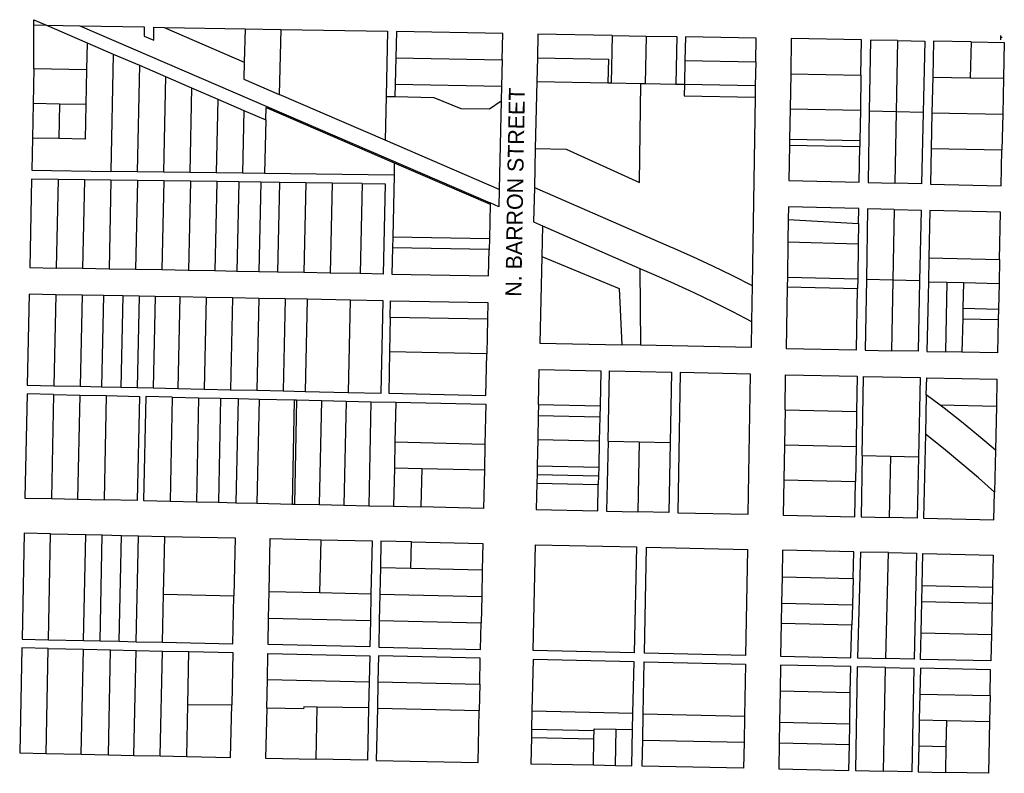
# Model space of a CAD drawing. Header units: feet. Extents: x 1267057 to 1687180, y 137439 to 673336.
# Tile 124 of 159: x 1366902 to 1368751, y 643270 to 644685. Entities that reach past the tile are written whole.
import ezdxf
from ezdxf.enums import TextEntityAlignment as Align

# ---------------------------------------------------------------- set-up
doc = ezdxf.new("R2010")
doc.units = ezdxf.units.FT
doc.header["$MEASUREMENT"] = 0
doc.layers.add('eatpar', color=32, linetype='Continuous')
doc.layers.add('MOT-PHASE 2', color=5, linetype='Continuous')
doc.styles.add('Slanted-Normal', font='font31.shx', dxfattribs={"height": 0.14})

msp = doc.modelspace()

# ---------------------------------------------------------------- linework, layer by layer
at = {"layer": 'eatpar'}
for p, q in [((1366929, 644674.7), (1366952.9, 644674.2)), ((1366929, 644592.2), (1366929, 644674.7)), ((1366952.9, 644674.2), (1367015.5, 644673.1)), ((1366952.9, 644674.2), (1367029, 644641.4)), ((1367015.5, 644673.1), (1367785.6, 644340.6)), ((1367173.5, 644670.2), (1367325.5, 644667.6)), ((1367173.5, 644670.2), (1367324.1, 644605.2)), ((1367325.5, 644667.6), (1367324.1, 644605.2)), ((1367325.5, 644667.6), (1367392.5, 644666.4)), ((1367392.5, 644666.4), (1367389.8, 644544.2)), ((1367029, 644641.4), (1367028, 644590.7)), ((1367029, 644641.4), (1367078, 644620.2)), ((1368014.9, 644655.1), (1368013, 644566.1)), ((1368014.9, 644655.1), (1368078.5, 644654)), ((1368078.5, 644654), (1368076.5, 644564.9)), ((1368550.6, 644645.4), (1368548.1, 644511.6)), ((1368688.8, 644642.9), (1368687.2, 644575.8)), ((1367078, 644620.2), (1367073.5, 644400)), ((1367078, 644620.2), (1367127.1, 644599.1)), ((1367608.6, 644612.9), (1367607.5, 644563.4)), ((1367608.6, 644612.9), (1367808.2, 644609.3)), ((1367808.2, 644609.3), (1367807.1, 644559.9)), ((1367874.4, 644613.1), (1367873.4, 644568.6)), ((1368151.5, 644608.1), (1368150.6, 644563.6)), ((1368151.5, 644608.1), (1368284.4, 644605.7)), ((1368284.4, 644605.7), (1368283.6, 644561.2)), ((1366929, 644592.2), (1366927.6, 644527.1)), ((1367028, 644590.7), (1366929, 644592.2)), ((1367028, 644590.7), (1367026.6, 644525.7)), ((1367127.1, 644599.1), (1367123, 644399.3)), ((1367127.1, 644599.1), (1367176.2, 644577.9)), ((1367176.2, 644577.9), (1367172.5, 644398.6)), ((1367176.2, 644577.9), (1367225.2, 644556.7)), ((1367873.4, 644568.6), (1367870.5, 644442.8)), ((1367873.4, 644568.6), (1368007, 644566.2)), ((1368350, 644583.1), (1368348.9, 644517.1)), ((1368350, 644583.1), (1368482, 644580.7)), ((1368482, 644580.7), (1368480.9, 644514.7)), ((1368616.8, 644577), (1368615.2, 644509.8)), ((1368616.8, 644577), (1368687.2, 644575.8)), ((1368687.2, 644575.8), (1368749.6, 644574.6)), ((1368749.6, 644574.6), (1368748.1, 644507.4)), ((1367225.2, 644556.7), (1367222, 644397.9)), ((1367225.2, 644556.7), (1367274.4, 644535.5)), ((1367607.5, 644563.4), (1367607, 644540.2)), ((1367607.5, 644563.4), (1367807.1, 644559.9)), ((1367807.1, 644559.9), (1367806.5, 644532.4)), ((1368007, 644566.2), (1368013, 644566.1)), ((1368013, 644566.1), (1368068.4, 644565.1)), ((1368068.4, 644565.1), (1368076.5, 644564.9)), ((1368076.5, 644564.9), (1368134.1, 644563.9)), ((1368134.1, 644563.9), (1368150.6, 644563.6)), ((1368150.6, 644563.6), (1368283.6, 644561.2)), ((1368283.6, 644561.2), (1368283.2, 644539.2)), ((1367274.4, 644535.5), (1367271.5, 644397.2)), ((1367274.4, 644535.5), (1367323.4, 644514.3)), ((1367588.6, 644458.4), (1367389.8, 644544.2)), ((1367590.5, 644540.5), (1367588.6, 644458.4)), ((1367590.5, 644540.5), (1367607, 644540.2)), ((1367806.5, 644532.4), (1367802.8, 644365.9)), ((1368283.2, 644539.2), (1368277.5, 644185.5)), ((1366927.6, 644527.1), (1366926.2, 644462.1)), ((1366977.1, 644526.4), (1366927.6, 644527.1)), ((1366977.1, 644526.4), (1366975.8, 644461.4)), ((1367026.6, 644525.7), (1366977.1, 644526.4)), ((1367323.4, 644514.3), (1367321, 644396.5)), ((1367323.4, 644514.3), (1367364.4, 644496.6)), ((1368348.9, 644517.1), (1368348, 644460.1)), ((1368348.9, 644517.1), (1368480.9, 644514.7)), ((1368480.9, 644514.7), (1368480, 644457.7)), ((1368548.1, 644511.6), (1368497.4, 644512.8)), ((1368548.1, 644511.6), (1368545.6, 644377.9)), ((1368598.9, 644510.6), (1368548.1, 644511.6)), ((1367364.4, 644496.6), (1367362.2, 644395.9)), ((1368615.2, 644509.8), (1368613.8, 644442.6)), ((1368615.2, 644509.8), (1368748.1, 644507.4)), ((1368748.1, 644507.4), (1368746.6, 644440.1)), ((1366975.8, 644461.4), (1366926.2, 644462.1)), ((1367802.8, 644365.9), (1367588.6, 644458.4)), ((1368348, 644460.1), (1368347.9, 644449.1)), ((1368348, 644460.1), (1368480, 644457.7)), ((1368480, 644457.7), (1368479.9, 644446.7)), ((1367870.5, 644442.8), (1367868.9, 644369.9)), ((1368347.9, 644449.1), (1368479.9, 644446.7)), ((1368613.8, 644442.6), (1368746.6, 644440.1)), ((1367605.8, 644416), (1367605.2, 644392.6)), ((1367605.8, 644416), (1367785.6, 644338.3)), ((1366974.4, 644384.9), (1366970.9, 644218.5)), ((1367024, 644384.2), (1366974.4, 644384.9)), ((1367024, 644384.2), (1367020.5, 644217.6)), ((1367073.6, 644383.6), (1367024, 644384.2)), ((1367073.6, 644383.6), (1367070.1, 644216.7)), ((1367123, 644399.3), (1367073.5, 644400)), ((1367123.4, 644382.9), (1367073.6, 644383.6)), ((1367123.4, 644382.9), (1367119.9, 644215.8)), ((1367172.5, 644398.6), (1367123, 644399.3)), ((1367173, 644382.2), (1367123.4, 644382.9)), ((1367173, 644382.2), (1367169.5, 644214.9)), ((1367222, 644397.9), (1367172.5, 644398.6)), ((1367222.8, 644381.5), (1367173, 644382.2)), ((1367271.5, 644397.2), (1367222, 644397.9)), ((1367321, 644396.5), (1367271.5, 644397.2)), ((1367362.2, 644395.9), (1367321, 644396.5)), ((1367605.2, 644392.6), (1367362.2, 644395.9)), ((1367605.2, 644392.6), (1367602.8, 644276.5)), ((1367222.8, 644381.5), (1367219.1, 644213.9)), ((1367272.4, 644380.8), (1367222.8, 644381.5)), ((1367272.4, 644380.8), (1367268.8, 644213.1)), ((1367313.6, 644380.2), (1367272.4, 644380.8)), ((1367313.6, 644380.2), (1367310.1, 644212.3)), ((1367355.1, 644379.6), (1367313.6, 644380.2)), ((1367355.1, 644379.6), (1367351.5, 644211.6)), ((1367390, 644379.1), (1367355.1, 644379.6)), ((1367390, 644379.1), (1367386.4, 644210.9)), ((1367439.6, 644378.4), (1367390, 644379.1)), ((1367439.6, 644378.4), (1367436, 644210)), ((1367489.1, 644377.8), (1367439.6, 644378.4)), ((1367489.1, 644377.8), (1367485.5, 644209.1)), ((1367545.2, 644376.9), (1367489.1, 644377.8)), ((1367545.2, 644376.9), (1367541.6, 644208.1)), ((1367785.6, 644338.3), (1367784.2, 644273.1)), ((1367785.6, 644340.6), (1367785.6, 644338.3)), ((1368544.6, 644328.4), (1368542.1, 644195.9)), ((1368345.6, 644309.4), (1368344.9, 644267.4)), ((1368345.6, 644309.4), (1368477.4, 644302.2)), ((1367883.8, 644297.9), (1367882.5, 644240.2)), ((1367883.8, 644297.9), (1368067, 644217.7)), ((1368477.4, 644302.2), (1368476.8, 644264.1)), ((1367602.8, 644276.5), (1367602.4, 644256.5)), ((1367784.2, 644273.1), (1367602.8, 644276.5)), ((1367784.2, 644273.1), (1367783.9, 644253.1)), ((1367783.9, 644253.1), (1367602.4, 644256.5)), ((1368344.9, 644267.4), (1368343.8, 644201.4)), ((1368344.9, 644267.4), (1368476.8, 644264.1)), ((1368476.8, 644264.1), (1368475.8, 644198.1)), ((1368609.5, 644237.8), (1368608.5, 644192.9)), ((1368609.5, 644237.8), (1368742.4, 644234.5)), ((1368742.4, 644234.5), (1368741.4, 644189.6)), ((1367020.5, 644217.6), (1366970.9, 644218.5)), ((1367070.1, 644216.7), (1367020.5, 644217.6)), ((1367119.9, 644215.8), (1367070.1, 644216.7)), ((1367169.5, 644214.9), (1367119.9, 644215.8)), ((1368067, 644217.7), (1368068, 644073.6)), ((1367219.1, 644213.9), (1367169.5, 644214.9)), ((1367268.8, 644213.1), (1367219.1, 644213.9)), ((1367310.1, 644212.3), (1367268.8, 644213.1)), ((1367351.5, 644211.6), (1367310.1, 644212.3)), ((1367386.4, 644210.9), (1367351.5, 644211.6)), ((1367436, 644210), (1367386.4, 644210.9)), ((1367485.5, 644209.1), (1367436, 644210)), ((1367541.6, 644208.1), (1367485.5, 644209.1)), ((1368343.8, 644201.4), (1368343.5, 644183.4)), ((1368343.8, 644201.4), (1368475.8, 644198.1)), ((1368475.8, 644198.1), (1368475.5, 644180.1)), ((1368542.1, 644195.9), (1368492.2, 644197.1)), ((1368277.5, 644185.5), (1368276.4, 644118.3)), ((1368343.5, 644183.4), (1368475.5, 644180.1)), ((1368542.1, 644195.9), (1368539.6, 644063.4)), ((1368592, 644194.8), (1368542.1, 644195.9)), ((1368608.5, 644192.9), (1368643.1, 644192.1)), ((1368643.1, 644192.1), (1368640.4, 644061.3)), ((1368643.1, 644192.1), (1368674.4, 644191.3)), ((1368674.4, 644191.3), (1368673.4, 644142.9)), ((1368674.4, 644191.3), (1368741.4, 644189.6)), ((1368741.4, 644189.6), (1368740.2, 644141.2)), ((1366970, 644168.5), (1366966.4, 643997.7)), ((1367019.5, 644167.6), (1366970, 644168.5)), ((1367019.5, 644167.6), (1367015.9, 643996.6)), ((1367059.5, 644166.9), (1367019.5, 644167.6)), ((1367059.5, 644166.9), (1367055.9, 643995.6)), ((1367096, 644166.2), (1367059.5, 644166.9)), ((1367096, 644166.2), (1367092.4, 643994.8)), ((1367126.9, 644165.6), (1367096, 644166.2)), ((1367126.9, 644165.6), (1367123.1, 643994.1)), ((1367157, 644165.1), (1367126.9, 644165.6)), ((1367157, 644165.1), (1367153.2, 643993.4)), ((1367203, 644164.2), (1367157, 644165.1)), ((1367203, 644164.2), (1367199.2, 643992.4)), ((1367252.5, 644163.3), (1367203, 644164.2)), ((1367252.5, 644163.3), (1367248.8, 643991.3)), ((1367302, 644162.4), (1367252.5, 644163.3)), ((1367302, 644162.4), (1367298.2, 643990.2)), ((1367351.5, 644161.5), (1367302, 644162.4)), ((1367351.5, 644161.5), (1367347.8, 643989.1)), ((1367401, 644160.6), (1367351.5, 644161.5)), ((1367401, 644160.6), (1367397.2, 643987.9)), ((1367442, 644159.9), (1367401, 644160.6)), ((1367442, 644159.9), (1367438.2, 643987)), ((1367522.9, 644158.4), (1367442, 644159.9)), ((1367522.9, 644158.4), (1367519.2, 643985.2)), ((1368673.4, 644142.9), (1368673, 644123.4)), ((1368673.4, 644142.9), (1368740.2, 644141.2)), ((1367598.2, 644125.9), (1367596.9, 644061.2)), ((1367781, 644122.6), (1367598.2, 644125.9)), ((1368673, 644123.4), (1368671.6, 644060.6)), ((1368673, 644123.4), (1368739.9, 644121.8)), ((1368740.2, 644141.2), (1368739.9, 644121.8)), ((1367781, 644122.6), (1367779.6, 644057.8)), ((1368068, 644073.6), (1368032.8, 644074.4)), ((1367779.6, 644057.8), (1367596.9, 644061.2)), ((1368671.6, 644060.6), (1368640.4, 644061.3)), ((1366966.4, 643997.7), (1367015.9, 643996.6)), ((1367015.9, 643996.6), (1367055.9, 643995.6)), ((1367055.9, 643995.6), (1367092.4, 643994.8)), ((1367092.4, 643994.8), (1367123.1, 643994.1)), ((1367123.1, 643994.1), (1367153.2, 643993.4)), ((1366965.9, 643981.2), (1366961.8, 643785.8)), ((1366965.9, 643981.2), (1367015.2, 643980.1)), ((1367015.2, 643980.1), (1367011.2, 643784.7)), ((1367015.2, 643980.1), (1367064.8, 643979)), ((1367064.8, 643979), (1367060.8, 643783.6)), ((1367153.2, 643993.4), (1367199.2, 643992.4)), ((1367188.6, 643976.2), (1367184.6, 643780.8)), ((1367188.6, 643976.2), (1367238.1, 643975.1)), ((1367199.2, 643992.4), (1367248.8, 643991.3)), ((1367248.8, 643991.3), (1367298.2, 643990.2)), ((1367298.2, 643990.2), (1367347.8, 643989.1)), ((1367347.8, 643989.1), (1367397.2, 643987.9)), ((1367397.2, 643987.9), (1367438.2, 643987)), ((1367438.2, 643987), (1367519.2, 643985.2)), ((1368604.6, 643980.6), (1368603, 643906.4)), ((1368630.6, 643960.9), (1368604.6, 643980.6)), ((1367238.1, 643975.1), (1367234.1, 643779.7)), ((1367238.1, 643975.1), (1367279.4, 643974.1)), ((1367279.4, 643974.1), (1367275.4, 643778.8)), ((1367279.4, 643974.1), (1367312.4, 643973.4)), ((1367312.4, 643973.4), (1367308.4, 643778)), ((1367312.4, 643973.4), (1367351.9, 643972.5)), ((1367351.9, 643972.5), (1367347.8, 643777.1)), ((1367351.9, 643972.5), (1367417.9, 643971)), ((1367417.9, 643971), (1367413.8, 643775.6)), ((1367417.9, 643971), (1367422.2, 643970.9)), ((1367422.2, 643970.9), (1367418.1, 643775.5)), ((1367422.2, 643970.9), (1367468.9, 643969.8)), ((1367468.9, 643969.8), (1367464.6, 643774.4)), ((1367468.9, 643969.8), (1367515.5, 643968.8)), ((1367515.5, 643968.8), (1367511.2, 643773.4)), ((1367515.5, 643968.8), (1367562, 643967.7)), ((1367562, 643967.7), (1367557.9, 643772.4)), ((1367562, 643967.7), (1367608.6, 643966.7)), ((1367608.6, 643966.7), (1367607, 643892.1)), ((1367876.6, 643962.4), (1367876.1, 643941.6)), ((1367876.6, 643962.4), (1367992, 643959.9)), ((1367992, 643959.9), (1367991.5, 643939)), ((1368736.2, 643958.7), (1368630.6, 643960.9)), ((1368736.2, 643958.7), (1368734.5, 643876.6)), ((1367876.1, 643941.6), (1367875.1, 643896.8)), ((1367876.1, 643941.6), (1367991.5, 643939)), ((1367991.5, 643939), (1367990.5, 643894.1)), ((1368339.4, 643952.4), (1368338.2, 643886.5)), ((1368339.4, 643952.4), (1368473.9, 643949.3)), ((1368473.9, 643949.3), (1368472.8, 643883.5)), ((1367607, 643892.1), (1367606, 643843.4)), ((1367607, 643892.1), (1367775.9, 643888.2)), ((1367775.9, 643888.2), (1367774.9, 643839.6)), ((1367875.1, 643896.8), (1367874.1, 643847.4)), ((1367875.1, 643896.8), (1367990.5, 643894.1)), ((1367990.5, 643894.1), (1367989.5, 643844.8)), ((1368007.1, 643893.8), (1368065.4, 643892.6)), ((1368065.4, 643892.6), (1368062.9, 643760.9)), ((1368065.4, 643892.6), (1368123.8, 643891.2)), ((1368338.2, 643886.5), (1368337.1, 643820.7)), ((1368338.2, 643886.5), (1368472.8, 643883.5)), ((1368472.8, 643883.5), (1368471.6, 643817.6)), ((1368484.4, 643866.5), (1368537.5, 643865.3)), ((1368537.5, 643865.3), (1368535, 643750.3)), ((1368537.5, 643865.3), (1368590.1, 643864.1)), ((1368734.5, 643876.6), (1368732.8, 643798.1)), ((1367874.1, 643847.4), (1367873.8, 643831)), ((1367874.1, 643847.4), (1367989.5, 643844.8)), ((1367606, 643843.4), (1367604.5, 643771.3)), ((1367606, 643843.4), (1367657.2, 643842.2)), ((1367657.2, 643842.2), (1367655.6, 643770.2)), ((1367657.2, 643842.2), (1367774.9, 643839.6)), ((1367873.8, 643831), (1367873.4, 643814.6)), ((1367873.8, 643831), (1367989.1, 643828.4)), ((1367989.1, 643828.4), (1367988.8, 643812)), ((1367989.5, 643844.8), (1367989.1, 643828.4)), ((1367873.4, 643814.6), (1367988.8, 643812)), ((1368337.1, 643820.7), (1368471.6, 643817.6)), ((1366961.8, 643785.8), (1367011.2, 643784.7)), ((1367011.2, 643784.7), (1367060.8, 643783.6)), ((1367184.6, 643780.8), (1367234.1, 643779.7)), ((1367234.1, 643779.7), (1367275.4, 643778.8)), ((1367275.4, 643778.8), (1367308.4, 643778)), ((1367308.4, 643778), (1367347.8, 643777.1)), ((1367347.8, 643777.1), (1367413.8, 643775.6)), ((1367413.8, 643775.6), (1367418.1, 643775.5)), ((1367418.1, 643775.5), (1367464.6, 643774.4)), ((1367464.6, 643774.4), (1367511.2, 643773.4)), ((1367511.2, 643773.4), (1367557.9, 643772.4)), ((1367557.9, 643772.4), (1367604.5, 643771.3)), ((1367604.5, 643771.3), (1367655.6, 643770.2)), ((1366956.2, 643521), (1366960.4, 643719.8)), ((1366960.4, 643719.8), (1367026.4, 643718.3)), ((1367022.2, 643519.5), (1367026.4, 643718.3)), ((1367026.4, 643718.3), (1367057.4, 643717.6)), ((1367053.2, 643518.8), (1367057.4, 643717.6)), ((1367057.4, 643717.6), (1367093.4, 643716.8)), ((1367089.2, 643518), (1367093.4, 643716.8)), ((1367093.4, 643716.8), (1367125.4, 643716.1)), ((1367121.2, 643517.2), (1367125.4, 643716.1)), ((1367125.4, 643716.1), (1367174.9, 643714.9)), ((1367172.6, 643606.1), (1367174.9, 643714.9)), ((1367467.6, 643708.4), (1367465.6, 643609.5)), ((1367637.1, 643654.9), (1367638.1, 643704.6)), ((1368528.6, 643485.5), (1368533.6, 643684.3)), ((1367579.6, 643656.2), (1367578.5, 643606.4)), ((1367579.6, 643656.2), (1367637.1, 643654.9)), ((1367637.1, 643654.9), (1367770.9, 643651.8)), ((1367770.9, 643651.8), (1367769.8, 643602.1)), ((1368333.9, 643639.1), (1368333, 643589.4)), ((1368333.9, 643639.1), (1368467.5, 643636.1)), ((1368467.5, 643636.1), (1368466.1, 643586.4)), ((1367170.8, 643516.1), (1367172.6, 643606.1)), ((1367172.6, 643606.1), (1367304.6, 643603.1)), ((1367369.8, 643561.2), (1367370.9, 643611.7)), ((1367370.9, 643611.7), (1367465.6, 643609.5)), ((1367465.6, 643609.5), (1367562, 643607.2)), ((1367562, 643607.2), (1367560.9, 643556.9)), ((1367578.5, 643606.4), (1367577.5, 643556.8)), ((1367578.5, 643606.4), (1367769.8, 643602.1)), ((1368596.2, 643592.5), (1368596.9, 643622.6)), ((1368596.9, 643622.6), (1368728.9, 643619.6)), ((1368728.9, 643619.6), (1368728.2, 643589.5)), ((1367769.8, 643602.1), (1367768.6, 643552.4)), ((1368333, 643589.4), (1368332.4, 643551.8)), ((1368333, 643589.4), (1368466.1, 643586.4)), ((1368595, 643533.8), (1368596.2, 643592.5)), ((1368596.2, 643592.5), (1368728.2, 643589.5)), ((1368728.2, 643589.5), (1368727, 643530.8)), ((1368466.1, 643586.4), (1368465, 643548.8)), ((1367369.8, 643561.2), (1367560.9, 643556.9)), ((1367577.5, 643556.8), (1367768.6, 643552.4)), ((1368332.4, 643551.8), (1368465, 643548.8)), ((1368595, 643533.8), (1368727, 643530.8)), ((1366956.2, 643521), (1367022.2, 643519.5)), ((1367022.2, 643519.5), (1367053.2, 643518.8)), ((1367053.2, 643518.8), (1367089.2, 643518)), ((1367089.2, 643518), (1367121.2, 643517.2)), ((1367121.2, 643517.2), (1367170.8, 643516.1)), ((1366951.9, 643307.4), (1366956, 643504.5)), ((1366956, 643504.5), (1367022, 643503)), ((1367017.9, 643306), (1367022, 643503)), ((1367022, 643503), (1367073, 643501.9)), ((1367068.9, 643304.9), (1367073, 643501.9)), ((1367073, 643501.9), (1367120.9, 643500.8)), ((1367116.9, 643303.9), (1367120.9, 643500.8)), ((1367120.9, 643500.8), (1367170.4, 643499.7)), ((1367166.4, 643302.9), (1367170.4, 643499.7)), ((1367170.4, 643499.7), (1367219.9, 643498.6)), ((1367217.9, 643399.6), (1367219.9, 643498.6)), ((1368524.4, 643274.3), (1368528.2, 643469)), ((1367366.2, 643392.2), (1367367.4, 643446.1)), ((1367367.4, 643446.1), (1367558.4, 643441.8)), ((1367558.4, 643441.8), (1367557.4, 643392.8)), ((1367575, 643441.6), (1367573.9, 643392.6)), ((1367575, 643441.6), (1367766.2, 643437.2)), ((1367766.2, 643437.2), (1367765.2, 643388.2)), ((1368330.1, 643424.7), (1368329.1, 643366.1)), ((1368330.1, 643424.7), (1368462, 643421.7)), ((1368461, 643363.1), (1368462, 643421.7)), ((1368592.5, 643418.9), (1368591.5, 643370.3)), ((1368592.5, 643418.9), (1368724.4, 643415.9)), ((1368724.4, 643415.9), (1368723.4, 643367.3)), ((1367215.9, 643301.9), (1367217.9, 643399.6)), ((1367217.9, 643399.6), (1367300.4, 643398.4)), ((1367459.1, 643296.8), (1367461.1, 643394.5)), ((1367557.4, 643392.8), (1367461.1, 643394.5)), ((1367573.9, 643392.6), (1367765.2, 643388.2)), ((1367864.2, 643387.3), (1367863.5, 643352.9)), ((1367864.2, 643387.3), (1368053.9, 643383.1)), ((1368053.2, 643352.1), (1368053.9, 643383.1)), ((1368072.1, 643332.6), (1368073.1, 643381.5)), ((1368073.1, 643381.5), (1368263.2, 643377.4)), ((1368263.2, 643377.4), (1368262.4, 643328.6)), ((1368329.1, 643366.1), (1368328.4, 643327.1)), ((1368329.1, 643366.1), (1368461, 643363.1)), ((1368591.5, 643370.3), (1368590.4, 643321.5)), ((1368591.5, 643370.3), (1368643.4, 643369.1)), ((1368642.2, 643320.4), (1368643.4, 643369.1)), ((1368643.4, 643369.1), (1368723.4, 643367.3)), ((1367863.5, 643352.9), (1367863.1, 643337.3)), ((1367863.5, 643352.9), (1367980.9, 643350.5)), ((1367980.5, 643334.9), (1367980.9, 643350.5)), ((1368021.1, 643284.9), (1368022.6, 643352.8)), ((1368022.6, 643352.8), (1368053.2, 643352.1)), ((1368460.4, 643324.1), (1368461, 643363.1)), ((1367863.1, 643337.3), (1367980.5, 643334.9)), ((1367979.5, 643285.8), (1367980.5, 643334.9)), ((1368072.1, 643332.6), (1368262.4, 643328.6)), ((1368328.4, 643327.1), (1368460.4, 643324.1)), ((1368590.4, 643321.5), (1368642.2, 643320.4)), ((1368641.2, 643271.9), (1368642.2, 643320.4)), ((1366951.9, 643307.4), (1367017.9, 643306)), ((1367017.9, 643306), (1367068.9, 643304.9)), ((1367068.9, 643304.9), (1367116.9, 643303.9)), ((1367116.9, 643303.9), (1367166.4, 643302.9)), ((1367166.4, 643302.9), (1367215.9, 643301.9)), ((1367979.5, 643285.8), (1368021.1, 643284.9))]:
    msp.add_line(p, q, dxfattribs=at)
for points in [[(1366929, 644674.7), (1366929, 644684.6), (1366952.9, 644674.2)], [(1367015.5, 644673.1), (1367136.4, 644671), (1367136.2, 644653.7), (1367154.1, 644646), (1367154.2, 644670.6), (1367173.5, 644670.2)], [(1367392.5, 644666.4), (1367593.2, 644662.8), (1367590.5, 644540.5)], [(1367808.2, 644609.3), (1367809.4, 644658.8), (1367609.8, 644662.4), (1367608.6, 644612.9)], [(1368014.9, 644655.1), (1367875.4, 644657.6), (1367874.4, 644613.1)], [(1368078.5, 644654), (1368136, 644652.9), (1368134.1, 644563.9)], [(1368284.4, 644605.7), (1368285.1, 644650.2), (1368152.5, 644652.6), (1368151.5, 644608.1)], [(1368482, 644580.7), (1368483.1, 644646.7), (1368351.1, 644649.1), (1368350, 644583.1)], [(1368550.6, 644645.4), (1368499.6, 644646.4), (1368497.4, 644512.8)], [(1368550.6, 644645.4), (1368601.8, 644644.5), (1368598.9, 644510.6)], [(1368688.8, 644642.9), (1368618.2, 644644.2), (1368616.8, 644577)], [(1368688.8, 644642.9), (1368751.1, 644641.8), (1368749.6, 644574.6)], [(1367324.1, 644605.2), (1367323.4, 644572.9), (1367389.8, 644544.2)], [(1367874.4, 644613.1), (1368008, 644610.7), (1368007, 644566.2)], [(1367870.5, 644442.8), (1367928.6, 644441.8), (1368065.9, 644379.1), (1368068.4, 644565.1)], [(1368150.6, 644563.6), (1368150.1, 644541.6), (1368283.2, 644539.2)], [(1367607, 644540.2), (1367680.1, 644538.9), (1367730.9, 644518.1), (1367784.6, 644517.1), (1367806.5, 644532.4)], [(1367026.6, 644525.7), (1367025.2, 644460.7), (1366975.8, 644461.4)], [(1367364.4, 644496.6), (1367364.9, 644520), (1367605.8, 644416)], [(1368497.4, 644512.8), (1368495.2, 644379.2), (1368545.6, 644377.9)], [(1368598.9, 644510.6), (1368595.9, 644376.6), (1368545.6, 644377.9)], [(1366926.2, 644462.1), (1366925, 644402.1), (1367073.5, 644400)], [(1368347.9, 644449.1), (1368346.8, 644382.9), (1368478.8, 644379.6), (1368479.9, 644446.7)], [(1368613.8, 644442.6), (1368612.4, 644376.2), (1368745.2, 644372.9), (1368746.6, 644440.1)], [(1366974.4, 644384.9), (1366924.6, 644385.6), (1366921.2, 644219.4), (1366970.9, 644218.5)], [(1367545.2, 644376.9), (1367588.4, 644376.3), (1367584.8, 644207.3), (1367541.6, 644208.1)], [(1367802.8, 644365.9), (1367802, 644333.6), (1367785.6, 644340.6)], [(1367868.9, 644369.9), (1367867.4, 644305.1), (1367883.8, 644297.9)], [(1367868.9, 644369.9), (1368125.9, 644257.5), (1368127.5, 644256.8), (1368165.5, 644239.9), (1368203.1, 644222.4), (1368240.5, 644204.2), (1368277.5, 644185.5)], [(1368477.4, 644302.2), (1368477.9, 644330.1), (1368346, 644333.4), (1368345.6, 644309.4)], [(1368544.6, 644328.4), (1368494.4, 644329.7), (1368492.2, 644197.1)], [(1368544.6, 644328.4), (1368594.9, 644327.2), (1368592, 644194.8)], [(1368742.4, 644234.5), (1368744.2, 644323.4), (1368611.4, 644326.8), (1368609.5, 644237.8)], [(1367602.4, 644256.5), (1367601.2, 644207), (1367782.8, 644203.7), (1367783.9, 644253.1)], [(1367882.5, 644240.2), (1367879, 644077.7), (1368032.8, 644074.4)], [(1367882.5, 644240.2), (1368028.2, 644180.1), (1368032.8, 644074.4)], [(1368067, 644217.7), (1368102, 644202.4), (1368131.1, 644189.6), (1368167.9, 644172.7), (1368204.4, 644155.2), (1368240.6, 644137), (1368276.4, 644118.3)], [(1368492.2, 644197.1), (1368490.1, 644064.5), (1368539.6, 644063.4)], [(1368343.5, 644183.4), (1368341.6, 644067.7), (1368473.6, 644064.9), (1368475.5, 644180.1)], [(1368592, 644194.8), (1368589.1, 644062.4), (1368539.6, 644063.4)], [(1368608.5, 644192.9), (1368605.6, 644062.1), (1368640.4, 644061.3)], [(1366970, 644168.5), (1366920.2, 644169.4), (1366916.6, 643998.8), (1366966.4, 643997.7)], [(1367519.2, 643985.2), (1367581.2, 643983.8), (1367584.9, 644157.2), (1367522.9, 644158.4)], [(1367598.2, 644125.9), (1367598.9, 644157), (1367781.6, 644153.7), (1367781, 644122.6)], [(1368276.4, 644118.3), (1368275.6, 644069.1), (1368068, 644073.6)], [(1368739.9, 644121.8), (1368738.5, 644059.2), (1368671.6, 644060.6)], [(1367596.9, 644061.2), (1367595.2, 643983.5), (1367777.9, 643979.4), (1367779.6, 644057.8)], [(1367876.6, 643962.4), (1367878, 644028.2), (1367993.5, 644025.7), (1367992, 643959.9)], [(1368007.1, 643893.8), (1368010, 644025.4), (1368126, 644022.9), (1368123.8, 643891.2)], [(1368274.5, 644019.6), (1368142.5, 644022.5), (1368137.9, 643759.3), (1368269.9, 643756.3), (1368274.5, 644019.6)], [(1368339.4, 643952.4), (1368340.5, 644018.2), (1368475, 644015.3), (1368473.9, 643949.3)], [(1368484.4, 643866.5), (1368487, 644015.1), (1368593.4, 644012.8), (1368590.1, 643864.1)], [(1368604.6, 643980.6), (1368605.4, 644012.5), (1368737.4, 644009.7), (1368736.2, 643958.7)], [(1366965.9, 643981.2), (1366916.4, 643982.4), (1366912.2, 643786.9), (1366961.8, 643785.8)], [(1367064.8, 643979), (1367127.1, 643977.6), (1367123.1, 643782.2), (1367060.8, 643783.6)], [(1367188.6, 643976.2), (1367139.1, 643977.3), (1367135.1, 643781.9), (1367184.6, 643780.8)], [(1367608.6, 643966.7), (1367777.5, 643962.9), (1367775.9, 643888.2)], [(1368734.5, 643876.6), (1368702.8, 643903.4), (1368670.6, 643929.6), (1368638, 643955.3), (1368630.6, 643960.9)], [(1368603, 643906.4), (1368599.6, 643748.9), (1368731.6, 643745.9), (1368732.8, 643798.1)], [(1368732.8, 643798.1), (1368702.5, 643824.9), (1368671.6, 643851.2), (1368640.4, 643876.9), (1368608.6, 643902.1), (1368603, 643906.4)], [(1368007.1, 643893.8), (1368004.2, 643762.3), (1368062.9, 643760.9)], [(1368123.8, 643891.2), (1368121.4, 643759.6), (1368062.9, 643760.9)], [(1368484.4, 643866.5), (1368482.4, 643751.5), (1368535, 643750.3)], [(1368590.1, 643864.1), (1368587.6, 643749.1), (1368535, 643750.3)], [(1367774.9, 643839.6), (1367773.4, 643767.5), (1367655.6, 643770.2)], [(1367873.4, 643814.6), (1367872.4, 643765.2), (1367987.8, 643762.7), (1367988.8, 643812)], [(1368337.1, 643820.7), (1368335.9, 643754.8), (1368470.4, 643751.8), (1368471.6, 643817.6)], [(1366960.4, 643719.8), (1366910.9, 643720.9), (1366906.9, 643522.1), (1366956.2, 643521)], [(1367174.9, 643714.9), (1367306.9, 643712), (1367304.6, 643603.1)], [(1367370.9, 643611.7), (1367372.9, 643710.6), (1367467.6, 643708.4)], [(1367467.6, 643708.4), (1367564.1, 643706.2), (1367562, 643607.2)], [(1367638.1, 643704.6), (1367580.6, 643705.9), (1367579.6, 643656.2)], [(1367638.1, 643704.6), (1367771.9, 643701.5), (1367770.9, 643651.8)], [(1367870.9, 643699.3), (1368060.6, 643695), (1368056.4, 643496.1), (1367866.6, 643500.4), (1367870.9, 643699.3)], [(1368079, 643694.6), (1368268.8, 643690.3), (1368265.2, 643491.4), (1368075.5, 643495.7), (1368079, 643694.6)], [(1368467.5, 643636.1), (1368468.9, 643685.8), (1368334.8, 643688.8), (1368333.9, 643639.1)], [(1368533.6, 643684.3), (1368480.9, 643685.5), (1368475.2, 643486.7), (1368528.6, 643485.5)], [(1368533.6, 643684.3), (1368586.2, 643683.1), (1368581.9, 643484.3), (1368528.6, 643485.5)], [(1368596.9, 643622.6), (1368598.2, 643682.9), (1368730.2, 643679.9), (1368728.9, 643619.6)], [(1367170.8, 643516.1), (1367302.8, 643513.2), (1367304.6, 643603.1)], [(1367560.9, 643556.9), (1367559.9, 643507.4), (1367368.8, 643511.7), (1367369.8, 643561.2)], [(1367577.5, 643556.8), (1367576.4, 643507), (1367767.6, 643502.7), (1367768.6, 643552.4)], [(1368332.4, 643551.8), (1368331.2, 643489.9), (1368463.2, 643486.9), (1368465, 643548.8)], [(1368727, 643530.8), (1368725.9, 643481.1), (1368593.9, 643484), (1368595, 643533.8)], [(1366956, 643504.5), (1366906.5, 643505.6), (1366902.4, 643308.4), (1366951.9, 643307.4)], [(1367219.9, 643498.6), (1367302.4, 643496.7), (1367300.4, 643398.4)], [(1367367.4, 643446.1), (1367368.4, 643495.2), (1367559.5, 643490.9), (1367558.4, 643441.8)], [(1367766.2, 643437.2), (1367767.2, 643486.2), (1367576, 643490.5), (1367575, 643441.6)], [(1368053.9, 643383.1), (1368056, 643479.6), (1367866.2, 643483.9), (1367864.2, 643387.3)], [(1368073.1, 643381.5), (1368075.2, 643479.2), (1368265, 643474.9), (1368263.2, 643377.4)], [(1368462, 643421.7), (1368462.9, 643470.4), (1368331, 643473.4), (1368330.1, 643424.7)], [(1368528.2, 643469), (1368474.9, 643470.2), (1368471.5, 643275.4), (1368524.4, 643274.3)], [(1368528.2, 643469), (1368581.5, 643467.8), (1368577.4, 643273.1), (1368524.4, 643274.3)], [(1368724.4, 643415.9), (1368725.5, 643464.6), (1368593.5, 643467.5), (1368592.5, 643418.9)], [(1367215.9, 643301.9), (1367298.4, 643300.1), (1367300.4, 643398.4)], [(1367366.2, 643392.2), (1367364.2, 643298.8), (1367459.1, 643296.8)], [(1367461.1, 643394.5), (1367435.6, 643394.9), (1367435.5, 643391), (1367366.2, 643392.2)], [(1367557.4, 643392.8), (1367555.2, 643294.8), (1367459.1, 643296.8)], [(1367573.9, 643392.6), (1367571.8, 643294.4), (1367763.1, 643290.4), (1367765.2, 643388.2)], [(1368723.4, 643367.3), (1368721.2, 643270.2), (1368641.2, 643271.9)], [(1367980.9, 643350.5), (1367981, 643353.7), (1368022.6, 643352.8)], [(1368021.1, 643284.9), (1368051.8, 643284.2), (1368053.2, 643352.1)], [(1367863.1, 643337.3), (1367862.1, 643288.2), (1367979.5, 643285.8)], [(1368262.4, 643328.6), (1368261.5, 643279.8), (1368071, 643283.8), (1368072.1, 643332.6)], [(1368328.4, 643327.1), (1368327.5, 643278.4), (1368459.5, 643275.6), (1368460.4, 643324.1)], [(1368590.4, 643321.5), (1368589.4, 643272.9), (1368641.2, 643271.9)]]:
    msp.add_lwpolyline(points, dxfattribs=at)
at = {"layer": 'MOT-PHASE 2'}
for p, q in [((1368744.6, 644647.1), (1368744.8, 644655.1)), ((1368746.9, 644651), (1368744.7, 644651.1))]:
    msp.add_line(p, q, dxfattribs=at)

# ---------------------------------------------------------------- texts
at = {"layer": 'MOT-PHASE 2', "style": 'Slanted-Normal'}
msp.add_text('N. BARRON STREET', height=30, rotation=89, dxfattribs=at).set_placement((1367832.6, 644360.9), align=Align.MIDDLE_CENTER)

doc.saveas('drawing.dxf')
